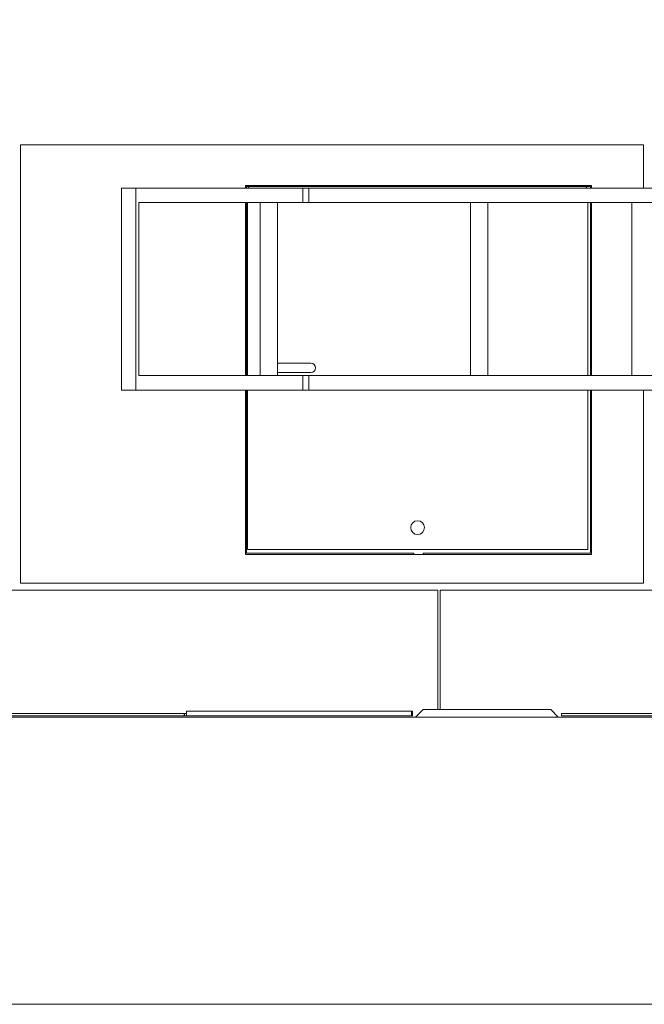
# Model space of a CAD drawing. Extents: x 0 to 59450, y 0 to 42050.
# Tile 145 of 256: x 31336 to 32419, y 7815 to 9522. Entities that reach past the tile are written whole.
import ezdxf

# ---------------------------------------------------------------- set-up
doc = ezdxf.new("R2010")
doc.units = 0
doc.header["$LTSCALE"] = 20
doc.header["$MEASUREMENT"] = 0
doc.layers.get('0').update_dxf_attribs({"linetype": 'CONTINUOUS'})
doc.layers.get('Defpoints').update_dxf_attribs({"linetype": 'CONTINUOUS'})
doc.dimstyles.new('DXF001', dxfattribs={"dimtxt": 3.1, "dimasz": 2, "dimexe": 2, "dimexo": 0.8, "dimgap": 0.09, "dimtad": 1, "dimdsep": 46, "dimtxsty": 'STANDARD', "dimcen": 0.09, "dimazin": 2, "dimtfac": 0.645161, "dimtdec": 4, "dimtmove": 0, "dimatfit": 3, "dimfxl": 1, "dimtvp": 0.66129, "dimtolj": 1, "dimtzin": 0, "dimarcsym": 0})

# ---------------------------------------------------------------- blocks, each defined once
blk = doc.blocks.new('_OPEN')
at = {"color": 0, "linetype": 'ByBlock', "lineweight": -2}
for p, q in [((-1, 0.166667), (0, 0)), ((0, 0), (-1, -0.166667)), ((0, 0), (-1, 0))]:
    blk.add_line(p, q, dxfattribs=at)
blk = doc.blocks.new('*D24')
at = {"color": 0, "linetype": 'Continuous', "lineweight": -2}
for p, q in [((29203.5, 7815.6), (29203.5, 10548.9)), ((33991.6, 10546.9), (29205.5, 10546.9)), ((33993.6, 7815.6), (33993.6, 10548.9))]:
    blk.add_line(p, q, dxfattribs=at)
at = {"layer": 'Defpoints', "color": 0, "linetype": 'Continuous'}
for p in [(29203.5, 10546.9), (29203.5, 7814.8), (33993.6, 7814.8)]:
    blk.add_point(p, dxfattribs=at)
at = {"color": 0, "linetype": 'Continuous', "lineweight": -2, "xscale": 2, "yscale": 2, "zscale": 2, "rotation": 180}
blk.add_blockref('_OPEN', (29203.5, 10546.9), dxfattribs=at)
at = {"color": 0, "linetype": 'Continuous', "lineweight": -2, "xscale": 2, "yscale": 2, "zscale": 2}
blk.add_blockref('_OPEN', (33993.6, 10546.9), dxfattribs=at)
at = {"color": 0, "linetype": 'Continuous', "lineweight": 13, "insert": (31772.5, 10596.9), "char_height": 100, "attachment_point": 5}
blk.add_mtext('\\A1;\\A1;4790', dxfattribs=at)
blk = doc.blocks.new('*D26')
at = {"color": 0, "linetype": 'Continuous', "lineweight": -2}
for p, q in [((29203.5, 7815.6), (29203.5, 13439.6)), ((37637.6, 13437.6), (29205.5, 13437.6)), ((37639.6, 7815.6), (37639.6, 13439.6))]:
    blk.add_line(p, q, dxfattribs=at)
at = {"layer": 'Defpoints', "color": 0, "linetype": 'Continuous'}
for p in [(29203.5, 13437.6), (29203.5, 7814.8), (37639.6, 7814.8)]:
    blk.add_point(p, dxfattribs=at)
at = {"color": 0, "linetype": 'Continuous', "lineweight": -2, "xscale": 2, "yscale": 2, "zscale": 2, "rotation": 180}
blk.add_blockref('_OPEN', (29203.5, 13437.6), dxfattribs=at)
at = {"color": 0, "linetype": 'Continuous', "lineweight": -2, "xscale": 2, "yscale": 2, "zscale": 2}
blk.add_blockref('_OPEN', (37639.6, 13437.6), dxfattribs=at)
at = {"color": 0, "linetype": 'Continuous', "lineweight": 13, "insert": (33595.5, 13487.7), "char_height": 100, "attachment_point": 5}
blk.add_mtext('\\A1;\\A1;8440', dxfattribs=at)

msp = doc.modelspace()

# ---------------------------------------------------------------- linework, layer by layer
at = {"color": 3, "linetype": 'Continuous', "lineweight": 13}
for p, q in [((32417.818, 9304.774), (31337.818, 9304.774)), ((31337.818, 9304.774), (31337.818, 9295.374)), ((32417.818, 9295.374), (32417.818, 9304.774)), ((31337.818, 9295.374), (31337.818, 8544.774)), ((32417.818, 9229.774), (32417.818, 9295.374)), ((31512.818, 9229.774), (31512.818, 8879.774)), ((31512.818, 9229.774), (31515.818, 9229.774)), ((31515.818, 9229.774), (31531.818, 9229.774)), ((31531.818, 9229.774), (31537.818, 9229.774)), ((31537.818, 8879.774), (31537.818, 9229.774)), ((31537.818, 9229.774), (31540.818, 9229.774)), ((31540.818, 9229.774), (31827.589, 9229.774)), ((31727.818, 9234.774), (32327.818, 9234.774)), ((31727.818, 9229.774), (31727.818, 9234.774)), ((31729.818, 9229.774), (31729.818, 9232.774)), ((31729.818, 9232.774), (32325.818, 9232.774)), ((31731.881, 9232.71), (31731.817, 9232.774)), ((31731.93, 9232.661), (31731.881, 9232.71)), ((31731.963, 9232.628), (31731.93, 9232.661)), ((31731.99, 9232.601), (31731.963, 9232.628)), ((31732.019, 9232.571), (31731.99, 9232.601)), ((31732.052, 9232.539), (31732.019, 9232.571)), ((31732.084, 9232.507), (31732.052, 9232.539)), ((31732.116, 9232.475), (31732.084, 9232.507)), ((31732.149, 9232.442), (31732.116, 9232.475)), ((31732.183, 9232.408), (31732.149, 9232.442)), ((31732.217, 9232.374), (31732.183, 9232.408)), ((31732.252, 9232.339), (31732.217, 9232.374)), ((31732.287, 9232.304), (31732.252, 9232.339)), ((31732.323, 9232.269), (31732.287, 9232.304)), ((31732.359, 9232.232), (31732.323, 9232.269)), ((31732.395, 9232.196), (31732.359, 9232.232)), ((31732.432, 9232.159), (31732.395, 9232.196)), ((31732.47, 9232.121), (31732.432, 9232.159)), ((31732.508, 9232.083), (31732.47, 9232.121)), ((31732.547, 9232.044), (31732.508, 9232.083)), ((31732.586, 9232.005), (31732.547, 9232.044)), ((31732.625, 9231.966), (31732.586, 9232.005)), ((31732.665, 9231.926), (31732.625, 9231.966)), ((31732.705, 9231.886), (31732.665, 9231.926)), ((31732.746, 9231.845), (31732.705, 9231.886)), ((31732.787, 9231.804), (31732.746, 9231.845)), ((31732.829, 9231.762), (31732.787, 9231.804)), ((31732.871, 9231.72), (31732.829, 9231.762)), ((31732.913, 9231.678), (31732.871, 9231.72)), ((31732.956, 9231.635), (31732.913, 9231.678)), ((31732.999, 9231.592), (31732.956, 9231.635)), ((31733.043, 9231.548), (31732.999, 9231.592)), ((31733.087, 9231.504), (31733.043, 9231.548)), ((31733.131, 9231.46), (31733.087, 9231.504)), ((31733.176, 9231.415), (31733.131, 9231.46)), ((31733.221, 9231.37), (31733.176, 9231.415)), ((31733.267, 9231.324), (31733.221, 9231.37)), ((31733.312, 9231.279), (31733.267, 9231.324)), ((31733.358, 9231.233), (31733.312, 9231.279)), ((31733.405, 9231.186), (31733.358, 9231.233)), ((31733.452, 9231.139), (31733.405, 9231.186)), ((31733.499, 9231.092), (31733.452, 9231.139)), ((31733.546, 9231.045), (31733.499, 9231.092)), ((31733.594, 9230.997), (31733.546, 9231.045)), ((31733.642, 9230.949), (31733.594, 9230.997)), ((31733.69, 9230.901), (31733.642, 9230.949)), ((31733.738, 9230.852), (31733.69, 9230.901)), ((31733.787, 9230.803), (31733.738, 9230.852)), ((31733.836, 9230.754), (31733.787, 9230.803)), ((31733.886, 9230.704), (31733.836, 9230.754)), ((31733.935, 9230.655), (31733.886, 9230.704)), ((31733.985, 9230.605), (31733.935, 9230.655)), ((31734.036, 9230.554), (31733.985, 9230.605)), ((31734.086, 9230.504), (31734.036, 9230.554)), ((31734.137, 9230.453), (31734.086, 9230.504)), ((31734.188, 9230.402), (31734.137, 9230.453)), ((31734.239, 9230.351), (31734.188, 9230.402)), ((31734.291, 9230.299), (31734.239, 9230.351)), ((31734.342, 9230.248), (31734.291, 9230.299)), ((31734.394, 9230.196), (31734.342, 9230.248)), ((31734.447, 9230.144), (31734.394, 9230.196)), ((31734.499, 9230.091), (31734.447, 9230.144)), ((31734.552, 9230.039), (31734.499, 9230.091)), ((31734.605, 9229.986), (31734.552, 9230.039)), ((31734.658, 9229.933), (31734.605, 9229.986)), ((31734.711, 9229.88), (31734.658, 9229.933)), ((31734.765, 9229.827), (31734.711, 9229.88)), ((31734.819, 9229.774), (31734.765, 9229.827)), ((31827.589, 9229.774), (31837.589, 9229.774)), ((31827.589, 9204.774), (31827.589, 9229.774)), ((31837.589, 9204.774), (31837.589, 9229.774)), ((31837.818, 9229.774), (33372.818, 9229.774)), ((31837.818, 9229.774), (31837.818, 9204.774)), ((32317.939, 9229.894), (32317.818, 9229.774)), ((32318.032, 9229.986), (32317.939, 9229.894)), ((32318.091, 9230.046), (32318.032, 9229.986)), ((32318.137, 9230.091), (32318.091, 9230.046)), ((32318.188, 9230.142), (32318.137, 9230.091)), ((32318.242, 9230.196), (32318.188, 9230.142)), ((32318.295, 9230.248), (32318.242, 9230.196)), ((32318.346, 9230.299), (32318.295, 9230.248)), ((32318.397, 9230.351), (32318.346, 9230.299)), ((32318.449, 9230.402), (32318.397, 9230.351)), ((32318.5, 9230.453), (32318.449, 9230.402)), ((32318.55, 9230.504), (32318.5, 9230.453)), ((32318.601, 9230.554), (32318.55, 9230.504)), ((32318.651, 9230.605), (32318.601, 9230.554)), ((32318.701, 9230.655), (32318.651, 9230.605)), ((32318.751, 9230.704), (32318.701, 9230.655)), ((32318.8, 9230.754), (32318.751, 9230.704)), ((32318.849, 9230.803), (32318.8, 9230.754)), ((32318.898, 9230.852), (32318.849, 9230.803)), ((32318.946, 9230.901), (32318.898, 9230.852)), ((32318.995, 9230.949), (32318.946, 9230.901)), ((32319.043, 9230.997), (32318.995, 9230.949)), ((32319.09, 9231.045), (32319.043, 9230.997)), ((32319.138, 9231.092), (32319.09, 9231.045)), ((32319.185, 9231.139), (32319.138, 9231.092)), ((32319.232, 9231.186), (32319.185, 9231.139)), ((32319.278, 9231.233), (32319.232, 9231.186)), ((32319.324, 9231.279), (32319.278, 9231.233)), ((32319.37, 9231.324), (32319.324, 9231.279)), ((32319.415, 9231.37), (32319.37, 9231.324)), ((32319.46, 9231.415), (32319.415, 9231.37)), ((32319.505, 9231.46), (32319.46, 9231.415)), ((32319.549, 9231.504), (32319.505, 9231.46)), ((32319.593, 9231.548), (32319.549, 9231.504)), ((32319.637, 9231.592), (32319.593, 9231.548)), ((32319.68, 9231.635), (32319.637, 9231.592)), ((32319.723, 9231.678), (32319.68, 9231.635)), ((32319.765, 9231.72), (32319.723, 9231.678)), ((32319.807, 9231.762), (32319.765, 9231.72)), ((32319.849, 9231.804), (32319.807, 9231.762)), ((32319.89, 9231.845), (32319.849, 9231.804)), ((32319.931, 9231.886), (32319.89, 9231.845)), ((32319.971, 9231.926), (32319.931, 9231.886)), ((32320.011, 9231.966), (32319.971, 9231.926)), ((32320.051, 9232.005), (32320.011, 9231.966)), ((32320.09, 9232.044), (32320.051, 9232.005)), ((32320.128, 9232.083), (32320.09, 9232.044)), ((32320.166, 9232.121), (32320.128, 9232.083)), ((32320.204, 9232.159), (32320.166, 9232.121)), ((32320.241, 9232.196), (32320.204, 9232.159)), ((32320.278, 9232.232), (32320.241, 9232.196)), ((32320.314, 9232.269), (32320.278, 9232.232)), ((32320.35, 9232.304), (32320.314, 9232.269)), ((32320.385, 9232.339), (32320.35, 9232.304)), ((32320.419, 9232.374), (32320.385, 9232.339)), ((32320.454, 9232.408), (32320.419, 9232.374)), ((32320.487, 9232.442), (32320.454, 9232.408)), ((32320.52, 9232.475), (32320.487, 9232.442)), ((32320.553, 9232.507), (32320.52, 9232.475)), ((32320.585, 9232.539), (32320.553, 9232.507)), ((32320.616, 9232.571), (32320.585, 9232.539)), ((32320.647, 9232.601), (32320.616, 9232.571)), ((32320.677, 9232.632), (32320.647, 9232.601)), ((32320.707, 9232.661), (32320.677, 9232.632)), ((32320.736, 9232.69), (32320.707, 9232.661)), ((32320.764, 9232.719), (32320.736, 9232.69)), ((32320.792, 9232.746), (32320.764, 9232.719)), ((32320.819, 9232.774), (32320.792, 9232.746)), ((32325.818, 9232.774), (32325.818, 9229.774)), ((32327.818, 9234.774), (32327.818, 9229.774)), ((31542.818, 9204.774), (31542.818, 8904.774)), ((31542.818, 9204.774), (31827.589, 9204.774)), ((31727.818, 8904.774), (31727.818, 9204.774)), ((31729.818, 8904.774), (31729.818, 9204.774)), ((31731.318, 8904.774), (31731.318, 9204.774)), ((31753.177, 8904.774), (31753.177, 9204.774)), ((31783.177, 9204.774), (31783.177, 8904.774)), ((31837.589, 9204.774), (31827.589, 9204.774)), ((33372.818, 9204.774), (31837.818, 9204.774)), ((32117.818, 8904.774), (32117.818, 9204.774)), ((32147.818, 9204.774), (32147.818, 8904.774)), ((32321.318, 9204.774), (32321.318, 8904.774)), ((32325.818, 9204.774), (32325.818, 8904.774)), ((32327.818, 9204.774), (32327.818, 8904.774)), ((32397.818, 8904.774), (32397.818, 9204.774)), ((31783.177, 8926.274), (31841.318, 8926.274)), ((31827.589, 8904.774), (31542.818, 8904.774)), ((31841.318, 8910.274), (31783.177, 8910.274)), ((31827.589, 8904.774), (31837.589, 8904.774)), ((31827.589, 8879.774), (31827.589, 8904.774)), ((31837.589, 8879.774), (31837.589, 8904.774)), ((31837.818, 8904.774), (33372.818, 8904.774)), ((31837.818, 8904.774), (31837.818, 8879.774)), ((31515.818, 8879.774), (31512.818, 8879.774)), ((31531.818, 8879.774), (31515.818, 8879.774)), ((31537.818, 8879.774), (31531.818, 8879.774)), ((31540.818, 8879.774), (31537.818, 8879.774)), ((31827.589, 8879.774), (31540.818, 8879.774)), ((31727.818, 8594.774), (31727.818, 8879.775)), ((31729.818, 8596.774), (31729.818, 8879.775)), ((31731.318, 8603.274), (31731.318, 8879.774)), ((31837.589, 8879.774), (31827.589, 8879.774)), ((33372.818, 8879.774), (31837.818, 8879.774)), ((32321.318, 8879.774), (32321.318, 8603.274)), ((32325.818, 8879.775), (32325.818, 8596.774)), ((32327.818, 8879.775), (32327.818, 8594.774)), ((32417.818, 8544.774), (32417.818, 8879.774)), ((32327.818, 8594.774), (31727.818, 8594.774)), ((32019.818, 8596.774), (31729.818, 8596.774)), ((32321.318, 8603.274), (31731.318, 8603.274)), ((32019.818, 8594.774), (32019.818, 8596.774)), ((32035.818, 8596.774), (32035.818, 8594.774)), ((32325.818, 8596.774), (32035.818, 8596.774)), ((31337.818, 8544.774), (32417.818, 8544.774)), ((32061.624, 8532.774), (30133.624, 8532.774)), ((32061.624, 8325.774), (32061.624, 8532.774)), ((32799.288, 8532.774), (32065.624, 8532.774)), ((32065.624, 8532.774), (32065.624, 8325.774)), ((28532.708, 8318.774), (31621.632, 8318.774)), ((31621.632, 8314.774), (28532.708, 8314.774)), ((31621.632, 8318.774), (31622.336, 8318.774)), ((31621.632, 8314.774), (31621.632, 8318.774)), ((31622.336, 8314.774), (31621.632, 8314.774)), ((31622.336, 8318.774), (31625.632, 8318.774)), ((31622.336, 8314.774), (31622.336, 8318.774)), ((31625.632, 8314.774), (31622.336, 8314.774)), ((31625.632, 8322.774), (31625.632, 8314.774)), ((31625.632, 8322.774), (31767.055, 8322.774)), ((31767.055, 8314.774), (31625.632, 8314.774)), ((31767.055, 8322.774), (31816.711, 8322.774)), ((31816.711, 8314.774), (31767.055, 8314.774)), ((31816.711, 8322.774), (32015.623, 8322.774)), ((32015.623, 8314.774), (31816.711, 8314.774)), ((32015.623, 8314.774), (32015.623, 8322.774)), ((32015.623, 8322.774), (32017.298, 8322.774)), ((32017.298, 8314.774), (32015.623, 8314.774)), ((32017.298, 8314.774), (32017.298, 8322.774)), ((32035.901, 8325.775), (32022.901, 8312.774)), ((32035.901, 8325.774), (32055.761, 8325.774)), ((32055.761, 8325.774), (32235.757, 8325.774)), ((32235.757, 8325.774), (32255.896, 8325.774)), ((32255.896, 8325.774), (32257.013, 8325.774)), ((32270.014, 8312.775), (32257.014, 8325.775)), ((32275.895, 8318.774), (32275.895, 8314.774)), ((32275.895, 8318.774), (32315.615, 8318.774)), ((32315.615, 8314.774), (32275.895, 8314.774)), ((33558.443, 8318.774), (32315.615, 8318.774)), ((32315.615, 8314.774), (33558.443, 8314.774)), ((33558.442, 8312.774), (29012.289, 8312.774)), ((38500.848, 7814.774), (23765.567, 7814.774))]:
    msp.add_line(p, q, dxfattribs=at)
msp.add_circle((32026.318, 8641.274), 12, dxfattribs=at)
msp.add_arc((31841.318, 8918.274), 8, 270, 450, dxfattribs=at)

# ---------------------------------------------------------------- dimensions: what is measured, and where the dimension line sits
at = {"linetype": 'Continuous', "lineweight": 13}
for base, p1, text, picture, middle in [((29203.486, 13437.63), (37639.617, 7814.774), '\\A1;8440', '*D26', (33595.452, 13437.63)), ((29203.486, 10546.853), (33993.624, 7814.774), '\\A1;4790', '*D24', (31772.455, 10546.853))]:
    dim = msp.add_linear_dim(base=base, p1=p1, p2=(29203.486, 7814.774), text=text, dimstyle='DXF001', override={"dimtxt": 100, "dimasz": 2, "dimblk1": 'OPEN', "dimblk2": 'OPEN', "dimsah": 1}, dxfattribs=at)
    dim.commit()
    dim.dimension.update_dxf_attribs({"geometry": picture, "text_midpoint": middle, "dimtype": 160})

doc.saveas('drawing.dxf')
